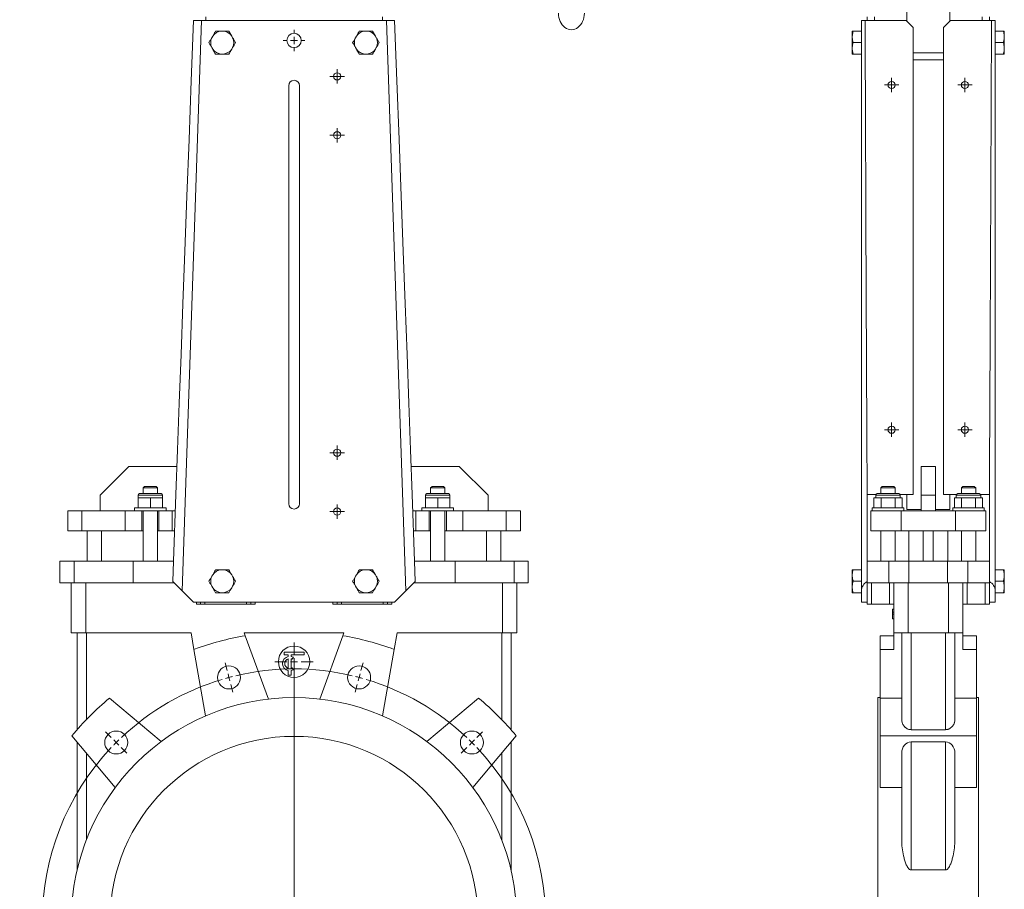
# Model space of a CAD drawing. Header units: millimetres. Extents: x -470 to 287, y -47 to 1613.
# Tile 2 of 3: x -470 to 215, y 555 to 1160. Entities that reach past the tile are written whole.
import ezdxf

# ---------------------------------------------------------------- set-up
doc = ezdxf.new("R2010")
doc.units = ezdxf.units.MM

# ---------------------------------------------------------------- blocks, each defined once
blk = doc.blocks.new('SW_CENTERMARKSYMBOL_0')
at = {"color": 0, "linetype": 'Continuous', "lineweight": 0}
for p, q in [((77.16, 50.12), (75.73, 55.44)), ((170.33, 50.12), (171.75, 55.44)), ((123.74, -118.74), (123.74, 53.76)), ((78.45, 45.29), (77.8, 47.71)), ((78.45, 45.29), (79.1, 42.88)), ((169.04, 45.29), (168.39, 42.88)), ((169.04, 45.29), (169.68, 47.71)), ((79.74, 40.46), (81.17, 35.15)), ((167.74, 40.46), (166.32, 35.15)), ((-3.54, 3.54), (-7.42, 7.42)), ((251.02, 3.54), (254.91, 7.42)), ((0, 0), (-1.77, 1.77)), ((0, 0), (1.77, -1.77)), ((247.49, 0), (245.72, -1.77)), ((247.49, 0), (249.26, 1.77)), ((3.54, -3.54), (7.42, -7.42)), ((243.95, -3.54), (240.06, -7.42)), ((123.74, -123.74), (123.74, -121.24)), ((118.74, -123.74), (-53.76, -123.74)), ((123.74, -123.74), (121.24, -123.74)), ((123.74, -123.74), (123.74, -126.24)), ((123.74, -123.74), (126.24, -123.74)), ((123.74, -128.74), (123.74, -301.24)), ((128.74, -123.74), (301.24, -123.74)), ((0, -247.49), (1.77, -245.72)), ((3.54, -243.95), (7.42, -240.06)), ((243.95, -243.95), (240.06, -240.06)), ((247.49, -247.49), (245.72, -245.72)), ((-3.54, -251.02), (-7.42, -254.91)), ((0, -247.49), (-1.77, -249.26)), ((247.49, -247.49), (249.26, -249.26)), ((251.02, -251.02), (254.91, -254.91)), ((79.74, -287.95), (81.17, -282.64)), ((167.74, -287.95), (166.32, -282.64)), ((78.45, -292.78), (77.8, -295.2)), ((78.45, -292.78), (79.1, -290.37)), ((169.04, -292.78), (168.39, -290.37)), ((169.04, -292.78), (169.68, -295.2)), ((77.16, -297.61), (75.73, -302.92)), ((170.33, -297.61), (171.75, -302.92))]:
    blk.add_line(p, q, dxfattribs=at)
for start, end in [(76.63702, 103.36298), (106.63702, 133.36298), (105, 105.81851), (104.18149, 105), (75, 75.81851), (74.18149, 75), (46.63702, 73.36298), (135, 135.81851), (134.18149, 135), (45, 45.81851), (44.18149, 45), (136.63702, 223.36298), (316.63702, 43.36298), (224.18149, 225), (315, 315.81851), (225, 225.81851), (226.63702, 253.36298), (286.63702, 313.36298), (314.18149, 315), (254.18149, 255), (255, 255.81851), (256.63702, 283.36298), (284.18149, 285), (285, 285.81851)]:
    blk.add_arc((123.74, -123.74), 175, start, end, dxfattribs=at)
blk = doc.blocks.new('SW_CENTERMARKSYMBOL_1')
at = {"color": 0, "linetype": 'Continuous', "lineweight": 0}
for p, q in [((0, 5), (0, 13.4)), ((-5, 0), (-13.4, 0)), ((0, 0), (-2.5, 0)), ((0, 0), (0, 2.5)), ((0, 0), (0, -2.5)), ((0, 0), (2.5, 0)), ((5, 0), (13.4, 0)), ((0, -5), (0, -13.4))]:
    blk.add_line(p, q, dxfattribs=at)
blk = doc.blocks.new('SW_CENTERMARKSYMBOL_2')
at = {"color": 0, "linetype": 'Continuous', "lineweight": 0}
for p, q in [((-2.5, 0), (-5, 0)), ((0, 0), (-2.5, 0)), ((0, 2.5), (0, 5)), ((0, 0), (0, 2.5)), ((0, 0), (0, -2.5)), ((0, 0), (2.5, 0)), ((2.5, 0), (5, 0)), ((0, -2.5), (0, -5))]:
    blk.add_line(p, q, dxfattribs=at)
blk = doc.blocks.new('SW_CENTERMARKSYMBOL_3')
at = {"color": 0, "linetype": 'Continuous', "lineweight": 0}
for p, q in [((-2.5, 0), (-5, 0)), ((0, 0), (-2.5, 0)), ((0, 2.5), (0, 5)), ((0, 0), (0, 2.5)), ((0, 0), (0, -2.5)), ((0, 0), (2.5, 0)), ((2.5, 0), (5, 0)), ((0, -2.5), (0, -5))]:
    blk.add_line(p, q, dxfattribs=at)
blk = doc.blocks.new('SW_CENTERMARKSYMBOL_4')
at = {"color": 0, "linetype": 'Continuous', "lineweight": 0}
for p, q in [((-2.5, 0), (-5, 0)), ((0, 0), (-2.5, 0)), ((0, 2.5), (0, 5)), ((0, 0), (0, 2.5)), ((0, 0), (0, -2.5)), ((0, 0), (2.5, 0)), ((2.5, 0), (5, 0)), ((0, -2.5), (0, -5))]:
    blk.add_line(p, q, dxfattribs=at)
blk = doc.blocks.new('SW_CENTERMARKSYMBOL_5')
at = {"color": 0, "linetype": 'Continuous', "lineweight": 0}
for p, q in [((0, 5), (0, 7.5)), ((-5, 0), (-7.5, 0)), ((0, 0), (-2.5, 0)), ((0, 0), (0, 2.5)), ((0, 0), (0, -2.5)), ((0, 0), (2.5, 0)), ((5, 0), (7.5, 0)), ((0, -5), (0, -7.5))]:
    blk.add_line(p, q, dxfattribs=at)
blk = doc.blocks.new('SW_CENTERMARKSYMBOL_6')
at = {"color": 0, "linetype": 'Continuous', "lineweight": 0}
for p, q in [((-2.5, 0), (-5, 0)), ((0, 0), (-2.5, 0)), ((0, 2.5), (0, 5)), ((0, 0), (0, 2.5)), ((0, 0), (0, -2.5)), ((0, 0), (2.5, 0)), ((2.5, 0), (5, 0)), ((0, -2.5), (0, -5))]:
    blk.add_line(p, q, dxfattribs=at)
blk = doc.blocks.new('SW_CENTERMARKSYMBOL_7')
at = {"color": 0, "linetype": 'Continuous', "lineweight": 0}
for p, q in [((-2.5, 0), (-5, 0)), ((0, 0), (-2.5, 0)), ((0, 2.5), (0, 5)), ((0, 0), (0, 2.5)), ((0, 0), (0, -2.5)), ((0, 0), (2.5, 0)), ((2.5, 0), (5, 0)), ((0, -2.5), (0, -5))]:
    blk.add_line(p, q, dxfattribs=at)
blk = doc.blocks.new('SW_CENTERMARKSYMBOL_8')
at = {"color": 0, "linetype": 'Continuous', "lineweight": 0}
for p, q in [((-2.5, 0), (-5, 0)), ((0, 0), (-2.5, 0)), ((0, 2.5), (0, 5)), ((0, 0), (0, 2.5)), ((0, 0), (0, -2.5)), ((0, 0), (2.5, 0)), ((2.5, 0), (5, 0)), ((0, -2.5), (0, -5))]:
    blk.add_line(p, q, dxfattribs=at)
blk = doc.blocks.new('SW_CENTERMARKSYMBOL_9')
at = {"color": 0, "linetype": 'Continuous', "lineweight": 0}
for p, q in [((-2.5, 0), (-5, 0)), ((0, 0), (-2.5, 0)), ((0, 2.5), (0, 5)), ((0, 0), (0, 2.5)), ((0, 0), (0, -2.5)), ((0, 0), (2.5, 0)), ((2.5, 0), (5, 0)), ((0, -2.5), (0, -5))]:
    blk.add_line(p, q, dxfattribs=at)
blk = doc.blocks.new('SW_CENTERMARKSYMBOL_10')
at = {"color": 0, "linetype": 'Continuous', "lineweight": 0}
for p, q in [((-2.5, 0), (-5, 0)), ((0, 0), (-2.5, 0)), ((0, 2.5), (0, 5)), ((0, 0), (0, 2.5)), ((0, 0), (0, -2.5)), ((0, 0), (2.5, 0)), ((2.5, 0), (5, 0)), ((0, -2.5), (0, -5))]:
    blk.add_line(p, q, dxfattribs=at)

msp = doc.modelspace()

# ---------------------------------------------------------------- linework, layer by layer
at = {"color": 7, "linetype": 'Continuous', "lineweight": 15}
for p, q in [((146.92, 1198.47), (146.92, 1159.47)), ((176.92, 1159.47), (176.92, 1198.47)), ((-343.79, 1159.97), (-357.27, 762.82)), ((-349.42, 1159.97), (-343.79, 1159.97)), ((-343.79, 1159.97), (-279.42, 1159.97)), ((-340.92, 1162.47), (-340.92, 1159.97)), ((-279.42, 1159.97), (-215.05, 1159.97)), ((-217.92, 1162.47), (-217.92, 1159.97)), ((-201.58, 762.82), (-215.05, 1159.97)), ((-215.05, 1159.97), (-209.42, 1159.97)), ((115.42, 1159.97), (117.96, 1159.97)), ((115.42, 762.82), (115.42, 1159.97)), ((146.42, 1159.97), (117.96, 1159.97)), ((119.42, 1159.97), (119.42, 1162.47)), ((124.42, 1159.97), (124.42, 1162.47)), ((151.42, 1154.97), (146.42, 1159.97)), ((177.42, 1159.97), (172.42, 1154.97)), ((177.42, 1159.97), (205.88, 1159.97)), ((199.42, 1162.47), (199.42, 1159.97)), ((204.42, 1162.47), (204.42, 1159.97)), ((205.88, 1159.97), (208.42, 1159.97)), ((208.42, 1159.97), (208.42, 762.82)), ((-328.78, 1152.47), (-330.06, 1152.47)), ((-322.81, 1149.02), (-324.8, 1152.47)), ((-228.78, 1152.47), (-230.06, 1152.47)), ((-222.81, 1149.02), (-224.8, 1152.47)), ((109.02, 1152.47), (109.72, 1152.47)), ((109.02, 1149.02), (109.02, 1152.47)), ((109.72, 1152.47), (115.42, 1152.47)), ((151.42, 829.97), (151.42, 1154.97)), ((172.42, 829.97), (172.42, 1154.97)), ((214.12, 1152.47), (208.42, 1152.47)), ((214.82, 1152.47), (214.82, 1149.02)), ((-336.03, 1149.02), (-336.67, 1147.92)), ((-322.17, 1147.92), (-322.81, 1149.02)), ((-236.03, 1149.02), (-236.67, 1147.92)), ((-222.17, 1147.92), (-222.81, 1149.02)), ((109.02, 1149.02), (109.02, 1147.92)), ((109.02, 1141.02), (109.02, 1147.92)), ((109.72, 1144.47), (115.42, 1144.47)), ((214.12, 1144.47), (208.42, 1144.47)), ((214.82, 1149.02), (214.82, 1147.92)), ((214.82, 1147.92), (214.82, 1141.02)), ((-336.67, 1141.02), (-336.03, 1139.91)), ((-322.81, 1139.91), (-322.17, 1141.02)), ((-236.67, 1141.02), (-236.03, 1139.91)), ((-222.81, 1139.91), (-222.17, 1141.02)), ((109.02, 1141.02), (109.02, 1139.91)), ((109.02, 1139.91), (109.72, 1136.47)), ((109.02, 1136.47), (109.02, 1139.91)), ((172.42, 1137.47), (151.42, 1137.47)), ((214.82, 1141.02), (214.82, 1139.91)), ((214.82, 1139.91), (214.82, 1136.47)), ((-330.06, 1136.47), (-328.78, 1136.47)), ((-230.06, 1136.47), (-228.78, 1136.47)), ((109.72, 1136.47), (115.42, 1136.47)), ((172.42, 1132.47), (151.42, 1132.47)), ((214.12, 1136.47), (208.42, 1136.47)), ((-283.17, 823.47), (-283.17, 1114.47)), ((-275.67, 1114.47), (-275.67, 823.47)), ((-394.42, 849.47), (-414.42, 829.47)), ((-394.42, 849.47), (-360.91, 849.47)), ((-197.94, 849.47), (-164.42, 849.47)), ((-144.42, 829.47), (-164.42, 849.47)), ((156.92, 849.47), (166.92, 849.47)), ((156.92, 829.47), (156.92, 849.47)), ((166.92, 849.47), (166.92, 829.47)), ((-414.42, 818.47), (-414.42, 829.47)), ((-387.92, 829.47), (-387.92, 827.47)), ((-386.92, 830.47), (-379.42, 830.47)), ((-383.42, 835.47), (-384.42, 834.47)), ((-384.42, 834.47), (-384.42, 830.47)), ((-379.42, 834.47), (-384.42, 834.47)), ((-383.42, 835.47), (-379.42, 835.47)), ((-379.42, 835.47), (-375.42, 835.47)), ((-374.42, 834.47), (-379.42, 834.47)), ((-379.42, 830.47), (-371.92, 830.47)), ((-374.42, 834.47), (-375.42, 835.47)), ((-374.42, 830.47), (-374.42, 834.47)), ((-370.92, 827.47), (-370.92, 829.47)), ((-361.63, 829.97), (-363.21, 783.47)), ((-197.22, 829.97), (-195.64, 783.47)), ((-187.92, 829.47), (-187.92, 827.47)), ((-186.92, 830.47), (-179.42, 830.47)), ((-183.42, 835.47), (-184.42, 834.47)), ((-184.42, 834.47), (-184.42, 830.47)), ((-179.42, 834.47), (-184.42, 834.47)), ((-183.42, 835.47), (-179.42, 835.47)), ((-179.42, 835.47), (-175.42, 835.47)), ((-174.42, 834.47), (-179.42, 834.47)), ((-179.42, 830.47), (-171.92, 830.47)), ((-174.42, 834.47), (-175.42, 835.47)), ((-174.42, 830.47), (-174.42, 834.47)), ((-170.92, 827.47), (-170.92, 829.47)), ((-144.42, 818.47), (-144.42, 829.47)), ((119.42, 829.97), (119.42, 783.47)), ((125.58, 829.97), (119.42, 829.97)), ((125.42, 829.47), (125.42, 827.47)), ((126.42, 830.47), (141.42, 830.47)), ((129.92, 835.47), (128.92, 834.47)), ((128.92, 834.47), (128.92, 830.47)), ((138.92, 834.47), (128.92, 834.47)), ((129.92, 835.47), (137.92, 835.47)), ((138.92, 834.47), (137.92, 835.47)), ((138.92, 830.47), (138.92, 834.47)), ((151.42, 829.97), (142.27, 829.97)), ((142.42, 827.47), (142.42, 829.47)), ((146.92, 829.97), (146.92, 819.47)), ((166.92, 829.47), (156.92, 829.47)), ((156.92, 818.47), (156.92, 829.47)), ((166.92, 818.47), (166.92, 829.47)), ((172.42, 829.97), (181.58, 829.97)), ((176.92, 819.47), (176.92, 829.97)), ((181.42, 829.47), (181.42, 827.47)), ((182.42, 830.47), (197.42, 830.47)), ((185.92, 835.47), (184.92, 834.47)), ((184.92, 834.47), (184.92, 830.47)), ((194.92, 834.47), (184.92, 834.47)), ((185.92, 835.47), (193.92, 835.47)), ((194.92, 834.47), (193.92, 835.47)), ((194.92, 830.47), (194.92, 834.47)), ((198.27, 829.97), (204.42, 829.97)), ((198.42, 827.47), (198.42, 829.47)), ((204.42, 829.97), (204.42, 783.47)), ((-387.92, 827.47), (-387.92, 820.47)), ((-387.92, 827.47), (-383.67, 827.47)), ((-383.67, 827.47), (-379.42, 827.47)), ((-379.42, 827.47), (-379.42, 820.47)), ((-379.42, 827.47), (-375.17, 827.47)), ((-375.17, 827.47), (-370.92, 827.47)), ((-370.92, 827.47), (-370.92, 820.47)), ((-187.92, 827.47), (-187.92, 820.47)), ((-183.67, 827.47), (-187.92, 827.47)), ((-179.42, 827.47), (-183.67, 827.47)), ((-179.42, 827.47), (-179.42, 820.47)), ((-175.17, 827.47), (-179.42, 827.47)), ((-170.92, 827.47), (-175.17, 827.47)), ((-170.92, 827.47), (-170.92, 820.47)), ((124.11, 827.47), (124.11, 820.47)), ((126.56, 827.47), (124.11, 827.47)), ((129.02, 827.47), (126.56, 827.47)), ((129.02, 827.47), (129.02, 820.47)), ((133.92, 827.47), (129.02, 827.47)), ((138.83, 827.47), (133.92, 827.47)), ((138.83, 827.47), (138.83, 820.47)), ((141.28, 827.47), (138.83, 827.47)), ((143.74, 827.47), (141.28, 827.47)), ((143.74, 827.47), (143.74, 820.47)), ((180.11, 827.47), (180.11, 820.47)), ((180.11, 827.47), (182.56, 827.47)), ((182.56, 827.47), (185.02, 827.47)), ((185.02, 827.47), (185.02, 820.47)), ((185.02, 827.47), (189.92, 827.47)), ((189.92, 827.47), (194.83, 827.47)), ((194.83, 827.47), (194.83, 820.47)), ((194.83, 827.47), (197.28, 827.47)), ((197.28, 827.47), (199.74, 827.47)), ((199.74, 827.47), (199.74, 820.47)), ((-436.92, 818.47), (-436.92, 804.47)), ((-436.92, 818.47), (-427.12, 818.47)), ((-427.12, 818.47), (-427.12, 804.47)), ((-427.12, 818.47), (-396.9, 818.47)), ((-396.9, 818.47), (-396.9, 804.47)), ((-396.9, 818.47), (-385.42, 818.47)), ((-390.42, 820.47), (-390.42, 818.47)), ((-390.42, 820.47), (-368.42, 820.47)), ((-385.42, 818.47), (-385.42, 804.47)), ((-385.42, 818.47), (-373.42, 818.47)), ((-384.42, 818.47), (-384.42, 783.47)), ((-374.42, 783.47), (-374.42, 818.47)), ((-373.42, 818.47), (-373.42, 804.47)), ((-373.42, 818.47), (-364.24, 818.47)), ((-368.42, 818.47), (-368.42, 820.47)), ((-364.24, 818.47), (-364.24, 804.47)), ((-364.24, 818.47), (-362.02, 818.47)), ((-196.83, 818.47), (-194.61, 818.47)), ((-194.61, 818.47), (-194.61, 804.47)), ((-194.61, 818.47), (-185.42, 818.47)), ((-190.42, 820.47), (-190.42, 818.47)), ((-168.42, 820.47), (-190.42, 820.47)), ((-185.42, 818.47), (-185.42, 804.47)), ((-173.42, 818.47), (-185.42, 818.47)), ((-184.42, 818.47), (-184.42, 783.47)), ((-174.42, 783.47), (-174.42, 818.47)), ((-173.42, 818.47), (-173.42, 804.47)), ((-173.42, 818.47), (-161.95, 818.47)), ((-168.42, 818.47), (-168.42, 820.47)), ((-161.95, 818.47), (-161.95, 804.47)), ((-161.95, 818.47), (-131.73, 818.47)), ((-131.73, 818.47), (-131.73, 804.47)), ((-131.73, 818.47), (-121.92, 818.47)), ((-121.92, 804.47), (-121.92, 818.47)), ((121.92, 818.47), (121.92, 804.47)), ((121.92, 818.47), (143.08, 818.47)), ((122.92, 820.47), (122.92, 818.47)), ((144.92, 820.47), (122.92, 820.47)), ((143.08, 818.47), (143.08, 804.47)), ((143.08, 818.47), (180.76, 818.47)), ((144.92, 818.47), (144.92, 820.47)), ((146.92, 819.47), (156.92, 819.47)), ((166.92, 819.47), (176.92, 819.47)), ((178.92, 820.47), (178.92, 818.47)), ((178.92, 820.47), (200.92, 820.47)), ((180.76, 818.47), (180.76, 804.47)), ((180.76, 818.47), (201.92, 818.47)), ((200.92, 818.47), (200.92, 820.47)), ((201.92, 818.47), (201.92, 804.47)), ((-436.92, 804.47), (-427.12, 804.47)), ((-427.12, 804.47), (-396.9, 804.47)), ((-423.42, 804.47), (-423.42, 783.47)), ((-413.42, 804.47), (-413.42, 783.47)), ((-396.9, 804.47), (-385.42, 804.47)), ((-385.42, 804.47), (-384.42, 804.47)), ((-374.42, 804.47), (-373.42, 804.47)), ((-373.42, 804.47), (-364.24, 804.47)), ((-364.24, 804.47), (-362.49, 804.47)), ((-196.35, 804.47), (-194.61, 804.47)), ((-194.61, 804.47), (-185.42, 804.47)), ((-185.42, 804.47), (-184.42, 804.47)), ((-174.42, 804.47), (-173.42, 804.47)), ((-173.42, 804.47), (-161.95, 804.47)), ((-161.95, 804.47), (-131.73, 804.47)), ((-145.42, 804.47), (-145.42, 783.47)), ((-135.42, 804.47), (-135.42, 783.47)), ((-131.73, 804.47), (-121.92, 804.47)), ((121.92, 804.47), (143.08, 804.47)), ((128.92, 804.47), (128.92, 783.47)), ((138.92, 783.47), (138.92, 804.47)), ((143.08, 804.47), (180.76, 804.47)), ((148.42, 804.47), (148.42, 783.47)), ((158.42, 804.47), (158.42, 783.47)), ((165.42, 804.47), (165.42, 783.47)), ((175.42, 804.47), (175.42, 783.47)), ((180.76, 804.47), (201.92, 804.47)), ((184.92, 804.47), (184.92, 783.47)), ((194.92, 783.47), (194.92, 804.47)), ((-442.42, 768.47), (-442.42, 783.47)), ((-442.42, 783.47), (-432.55, 783.47)), ((-432.55, 768.47), (-432.55, 783.47)), ((-432.55, 783.47), (-391.42, 783.47)), ((-391.42, 768.47), (-391.42, 783.47)), ((-391.42, 783.47), (-363.21, 783.47)), ((-363.21, 783.47), (-363.69, 769.23)), ((-195.64, 783.47), (-195.16, 769.23)), ((-195.64, 783.47), (-167.42, 783.47)), ((-167.42, 768.47), (-167.42, 783.47)), ((-167.42, 783.47), (-126.29, 783.47)), ((-126.29, 768.47), (-126.29, 783.47)), ((-126.29, 783.47), (-116.42, 783.47)), ((-116.42, 768.47), (-116.42, 783.47)), ((119.42, 768.47), (119.42, 783.47)), ((119.42, 783.47), (134.39, 783.47)), ((134.39, 768.47), (134.39, 783.47)), ((134.39, 783.47), (148.49, 783.47)), ((148.49, 768.47), (148.49, 783.47)), ((148.49, 783.47), (175.36, 783.47)), ((175.36, 768.47), (175.36, 783.47)), ((175.36, 783.47), (189.45, 783.47)), ((189.45, 768.47), (189.45, 783.47)), ((189.45, 783.47), (204.42, 783.47)), ((204.42, 768.47), (204.42, 783.47)), ((-328.78, 777.47), (-330.06, 777.47)), ((-228.78, 777.47), (-230.06, 777.47)), ((109.02, 774.02), (109.02, 777.47)), ((109.72, 777.47), (115.42, 777.47)), ((214.12, 777.47), (208.42, 777.47)), ((214.82, 777.47), (214.82, 774.02)), ((-442.42, 768.47), (-432.55, 768.47)), ((-434.42, 733.47), (-434.42, 768.47)), ((-432.55, 768.47), (-391.42, 768.47)), ((-424.42, 733.47), (-424.42, 768.47)), ((-391.42, 768.47), (-362.92, 768.47)), ((-336.03, 774.02), (-336.67, 772.92)), ((-322.17, 772.92), (-322.81, 774.02)), ((-236.03, 774.02), (-236.67, 772.92)), ((-222.17, 772.92), (-222.81, 774.02)), ((-195.92, 768.47), (-167.42, 768.47)), ((-167.42, 768.47), (-126.29, 768.47)), ((-134.42, 733.47), (-134.42, 768.47)), ((-126.29, 768.47), (-116.42, 768.47)), ((-124.42, 733.47), (-124.42, 768.47)), ((109.02, 774.02), (109.02, 772.92)), ((109.02, 766.02), (109.02, 772.92)), ((109.72, 769.47), (115.42, 769.47)), ((119.42, 768.47), (134.39, 768.47)), ((119.42, 754.97), (119.42, 768.47)), ((122.42, 753.47), (122.42, 768.47)), ((134.39, 768.47), (148.49, 768.47)), ((134.92, 753.47), (134.92, 768.47)), ((137.92, 733.47), (137.92, 768.47)), ((147.92, 733.47), (147.92, 768.47)), ((148.49, 768.47), (175.36, 768.47)), ((175.36, 768.47), (189.45, 768.47)), ((175.92, 733.47), (175.92, 768.47)), ((185.92, 733.47), (185.92, 768.47)), ((188.92, 753.47), (188.92, 768.47)), ((189.45, 768.47), (204.42, 768.47)), ((201.42, 753.47), (201.42, 768.47)), ((204.42, 754.97), (204.42, 768.47)), ((214.12, 769.47), (208.42, 769.47)), ((214.82, 774.02), (214.82, 772.92)), ((214.82, 772.92), (214.82, 766.02)), ((-349.42, 754.97), (-357.27, 762.82)), ((-336.67, 766.02), (-336.03, 764.91)), ((-330.06, 761.47), (-328.78, 761.47)), ((-322.81, 764.91), (-322.17, 766.02)), ((-236.67, 766.02), (-236.03, 764.91)), ((-230.06, 761.47), (-228.78, 761.47)), ((-222.81, 764.91), (-222.17, 766.02)), ((-201.58, 762.82), (-209.42, 754.97)), ((109.02, 766.02), (109.02, 764.91)), ((109.02, 761.47), (109.02, 764.91)), ((109.72, 761.47), (115.42, 761.47)), ((115.42, 754.97), (115.42, 762.82)), ((208.42, 754.97), (208.42, 762.82)), ((214.12, 761.47), (208.42, 761.47)), ((214.82, 766.02), (214.82, 764.91)), ((214.82, 764.91), (214.82, 761.47)), ((-349.42, 754.97), (-209.42, 754.97)), ((-344.42, 753.47), (-344.42, 754.97)), ((-341.42, 753.47), (-341.42, 754.97)), ((-312.42, 753.47), (-312.42, 754.97)), ((-309.42, 753.47), (-309.42, 754.97)), ((-249.42, 753.47), (-249.42, 754.97)), ((-246.42, 753.47), (-246.42, 754.97)), ((-217.42, 753.47), (-217.42, 754.97)), ((-214.42, 753.47), (-214.42, 754.97)), ((119.42, 754.97), (115.42, 754.97)), ((119.42, 753.47), (119.42, 754.97)), ((204.42, 754.97), (208.42, 754.97)), ((204.42, 753.47), (204.42, 754.97)), ((-344.42, 753.47), (-347.42, 753.47)), ((-341.42, 753.47), (-344.42, 753.47)), ((-312.42, 753.47), (-341.42, 753.47)), ((-309.42, 753.47), (-312.42, 753.47)), ((-306.42, 753.47), (-309.42, 753.47)), ((-249.42, 753.47), (-252.42, 753.47)), ((-246.42, 753.47), (-249.42, 753.47)), ((-217.42, 753.47), (-246.42, 753.47)), ((-214.42, 753.47), (-217.42, 753.47)), ((-211.42, 753.47), (-214.42, 753.47)), ((122.42, 753.47), (119.42, 753.47)), ((134.92, 753.47), (122.42, 753.47)), ((137.92, 753.47), (134.92, 753.47)), ((136.92, 749.98), (136.92, 748.03)), ((136.92, 749.98), (137.92, 749.98)), ((136.92, 748.03), (137.92, 748.03)), ((188.92, 753.47), (185.92, 753.47)), ((201.42, 753.47), (188.92, 753.47)), ((204.42, 753.47), (201.42, 753.47)), ((136.92, 746.64), (137.92, 746.64)), ((136.92, 743.31), (137.92, 743.31)), ((-424.42, 733.47), (-434.42, 733.47)), ((-430.42, 666.13), (-430.42, 733.47)), ((-351.12, 733.47), (-424.42, 733.47)), ((-423.92, 673.19), (-423.92, 733.47)), ((-351.12, 733.47), (-349.09, 722.01)), ((-244.81, 733.47), (-314.04, 733.47)), ((-313.36, 731.58), (-314.04, 733.47)), ((-244.81, 733.47), (-245.49, 731.58)), ((-209.75, 722.01), (-207.73, 733.47)), ((-134.42, 733.47), (-207.73, 733.47)), ((-134.92, 673.19), (-134.92, 733.47)), ((-124.42, 733.47), (-134.42, 733.47)), ((-128.42, 666.13), (-128.42, 733.47)), ((147.92, 733.47), (137.92, 733.47)), ((137.92, 733.47), (137.92, 722.01)), ((143.42, 673.19), (143.42, 733.47)), ((175.92, 733.47), (147.92, 733.47)), ((149.92, 666.13), (149.92, 733.47)), ((173.92, 666.13), (173.92, 733.47)), ((185.92, 733.47), (175.92, 733.47)), ((180.42, 673.19), (180.42, 733.47)), ((185.92, 733.47), (185.92, 722.01)), ((-297.29, 687.44), (-313.36, 731.58)), ((-245.49, 731.58), (-261.56, 687.44)), ((137.92, 731.58), (128.42, 731.58)), ((128.42, 731.58), (128.42, 722.01)), ((195.42, 731.58), (185.92, 731.58)), ((195.42, 731.58), (195.42, 722.01)), ((-349.09, 722.01), (-340.94, 675.74)), ((-286.42, 720.18), (-272.42, 720.18)), ((-286.42, 718.18), (-286.42, 720.18)), ((-272.42, 720.18), (-272.42, 718.18)), ((-217.91, 675.74), (-209.75, 722.01)), ((128.42, 722.01), (128.42, 688.08)), ((137.92, 722.01), (128.42, 722.01)), ((195.42, 722.01), (185.92, 722.01)), ((195.42, 722.01), (195.42, 688.08)), ((-283.42, 718.18), (-286.42, 718.18)), ((-283.42, 717.08), (-283.42, 718.18)), ((-283.42, 708.82), (-283.42, 715.53)), ((-281.42, 717.08), (-281.42, 718.18)), ((-272.42, 718.18), (-281.42, 718.18)), ((-281.42, 708.82), (-281.42, 715.53)), ((-279.92, 716.51), (-280.67, 715.21)), ((-283.42, 704.18), (-283.42, 707.28)), ((-281.42, 704.18), (-281.42, 707.28)), ((-279.92, 707.85), (-280.67, 709.15)), ((-283.42, 704.18), (-281.42, 704.18)), ((-371.88, 657.88), (-407.87, 688.08)), ((-150.98, 688.08), (-186.97, 657.88)), ((128.42, 688.47), (126.92, 688.47)), ((126.92, 688.47), (126.92, 378.47)), ((128.42, 688.08), (128.42, 661.91)), ((143.42, 688.08), (128.42, 688.08)), ((195.42, 688.08), (180.42, 688.08)), ((196.92, 688.47), (195.42, 688.47)), ((195.42, 688.08), (195.42, 661.91)), ((196.92, 688.47), (196.92, 378.47)), ((173.92, 666.13), (149.92, 666.13)), ((-434.03, 661.91), (-403.83, 625.92)), ((-155.02, 625.92), (-124.82, 661.91)), ((128.42, 661.91), (128.42, 625.92)), ((195.42, 661.91), (128.42, 661.91)), ((195.42, 661.91), (195.42, 625.92)), ((-430.42, 568.45), (-430.42, 657.61)), ((-128.42, 568.45), (-128.42, 657.61)), ((149.92, 657.61), (173.92, 657.61)), ((149.92, 568.45), (149.92, 657.61)), ((173.92, 568.45), (173.92, 657.61)), ((-423.92, 589.55), (-423.92, 649.87)), ((-134.92, 589.55), (-134.92, 649.87)), ((143.42, 589.55), (143.42, 649.87)), ((180.42, 589.55), (180.42, 649.87)), ((143.42, 625.92), (128.42, 625.92)), ((195.42, 625.92), (180.42, 625.92)), ((149.92, 568.45), (173.92, 568.45))]:
    msp.add_line(p, q, dxfattribs=at)
at = {"color": 8, "linetype": 'Continuous', "lineweight": 15}
for p, q in [((-379.42, 829.47), (-387.92, 829.47)), ((-370.92, 829.47), (-379.42, 829.47)), ((-179.42, 829.47), (-187.92, 829.47)), ((-170.92, 829.47), (-179.42, 829.47)), ((142.42, 829.47), (125.42, 829.47)), ((198.42, 829.47), (181.42, 829.47)), ((-347.42, 753.47), (-347.42, 754.97)), ((-306.42, 753.47), (-306.42, 754.97)), ((-252.42, 753.47), (-252.42, 754.97)), ((-211.42, 753.47), (-211.42, 754.97))]:
    msp.add_line(p, q, dxfattribs=at)
at = {"color": 7, "linetype": 'Continuous', "lineweight": 15, "flags": 128}
for points in [[(-361.63, 829.97), (-360.48, 860.92), (-359.28, 893.36), (-358.03, 927.25), (-356.72, 962.59), (-355.36, 999.34), (-353.95, 1037.48), (-352.49, 1076.99), (-350.98, 1117.82), (-349.42, 1159.97)], [(-209.42, 1159.97), (-207.86, 1117.82), (-206.35, 1076.99), (-204.89, 1037.48), (-203.48, 999.34), (-202.12, 962.59), (-200.82, 927.25), (-199.56, 893.36), (-198.36, 860.92), (-197.22, 829.97)], [(-357.27, 762.82), (-358.58, 764.12), (-359.84, 765.38), (-361.02, 766.56), (-362.08, 767.62), (-362.98, 768.52), (-363.69, 769.23)], [(-195.16, 769.23), (-195.87, 768.52), (-196.77, 767.62), (-197.83, 766.56), (-199.01, 765.38), (-200.27, 764.12), (-201.58, 762.82)]]:
    msp.add_lwpolyline(points, dxfattribs=at)
at = {"color": 7, "linetype": 'Continuous', "lineweight": 15}
for centre, radius in [((-279.42, 1145.97), 5), ((-249.42, 1120.97), 2.5), ((136.42, 1114.97), 2.5), ((187.42, 1114.97), 2.5), ((-249.42, 1079.97), 2.5), ((136.42, 874.97), 2.5), ((187.42, 874.97), 2.5), ((-249.42, 858.97), 2.5), ((-249.42, 817.97), 2.5), ((-279.42, 713.47), 10.9), ((-324.72, 702.51), 8), ((-234.13, 702.51), 8), ((-279.42, 533.47), 155), ((-403.17, 657.21), 8), ((-155.68, 657.21), 8), ((-279.42, 533.47), 128)]:
    msp.add_circle(centre, radius, dxfattribs=at)
for centre, radius, start, end in [((-329.42, 1144.47), 8.03, 94.56713, 145.43287), ((-329.42, 1144.47), 8.03, 34.56713, 85.43287), ((-229.42, 1144.47), 8.03, 94.56713, 145.43287), ((-229.42, 1144.47), 8.03, 34.56713, 85.43287), ((-329.42, 1144.47), 8.03, 154.56713, 205.43287), ((-329.42, 1144.47), 8.03, 334.56713, 25.43287), ((-229.42, 1144.47), 8.03, 154.56713, 205.43287), ((-229.42, 1144.47), 8.03, 334.56713, 25.43287), ((-329.42, 1144.47), 8.03, 214.56713, 265.43287), ((-329.42, 1144.47), 8.03, 274.56713, 325.43287), ((-229.42, 1144.47), 8.03, 214.56713, 265.43287), ((-229.42, 1144.47), 8.03, 274.56713, 325.43287), ((-279.42, 1114.47), 3.75, 0, 180), ((-386.92, 829.47), 1, 90, 180), ((-371.92, 829.47), 1, 0, 90), ((-186.92, 829.47), 1, 90, 180), ((-171.92, 829.47), 1, 0, 90), ((126.42, 829.47), 1, 90, 180), ((141.42, 829.47), 1, 0, 90), ((182.42, 829.47), 1, 90, 180), ((197.42, 829.47), 1, 0, 90), ((-279.42, 823.47), 3.75, 180, 0), ((-329.42, 769.47), 8.03, 94.56713, 145.43287), ((-329.42, 769.47), 8.03, 34.56713, 85.43287), ((-229.42, 769.47), 8.03, 94.56713, 145.43287), ((-229.42, 769.47), 8.03, 34.56713, 85.43287), ((-329.42, 769.47), 8.03, 154.56713, 205.43287), ((-329.42, 769.47), 8.03, 334.56713, 25.43287), ((-229.42, 769.47), 8.03, 154.56713, 205.43287), ((-229.42, 769.47), 8.03, 334.56713, 25.43287), ((-329.42, 769.47), 8.03, 214.56713, 265.43287), ((-329.42, 769.47), 8.03, 274.56713, 325.43287), ((-229.42, 769.47), 8.03, 214.56713, 265.43287), ((-229.42, 769.47), 8.03, 274.56713, 325.43287), ((-279.42, 533.47), 201, 99.71903, 110.28097), ((-279.42, 533.47), 201, 69.71903, 80.28097), ((-282.42, 712.18), 5, 101.53696, 258.46304), ((-282.42, 712.18), 3.5, 106.60155, 253.39845), ((-282.42, 712.18), 5, 60, 78.46304), ((-282.42, 712.18), 3.5, 60, 73.39845), ((-282.42, 712.18), 3.5, 286.60155, 300), ((-282.42, 712.18), 5, 281.53696, 300), ((-279.42, 533.47), 201, 129.71903, 140.28097), ((-279.42, 533.47), 201, 39.71903, 50.28097)]:
    msp.add_arc(centre, radius, start, end, dxfattribs=at)
for centre, major_axis, ratio, start_param, end_param in [((-86.42, 1164.97), (0, 11.5), 0.782609, 1.570796, 4.712389), ((122.92, 3004.98), (0, 2459.21), 0.00305, 2.419227, 2.656075), ((200.92, 3004.98), (0, 2459.21), 0.00305, 3.627111, 3.863958), ((122.92, 762.82), (7.5, 0), 0.967737, 2.056314, 3.141593), ((200.92, 762.82), (7.5, 0), 0.967737, 0, 1.085278), ((149.92, 649.87), (0, 7.75), 0.8391, 0, 1.570796), ((173.92, 649.87), (0, 7.75), 0.8391, 4.712389, 6.283185)]:
    msp.add_ellipse(centre, major_axis=major_axis, ratio=ratio, start_param=start_param, end_param=end_param, dxfattribs=at)
for points, knots in [([(-334.04, 1152.47), (-334.38, 1151.9), (-335.03, 1150.76), (-335.7, 1149.6), (-336.03, 1149.02)], [0, 0, 0, 0, 0.508428, 1, 1, 1, 1]), ([(-330.06, 1152.47), (-330.45, 1152.47), (-331.8, 1152.47), (-333.11, 1152.47), (-334.04, 1152.47)], [0, 0, 0, 0, 0.285394, 1, 1, 1, 1]), ([(-324.8, 1152.47), (-325.06, 1152.47), (-326.36, 1152.47), (-327.7, 1152.47), (-328.78, 1152.47)], [0, 0, 0, 0, 0.196722, 1, 1, 1, 1]), ([(-234.04, 1152.47), (-234.38, 1151.9), (-235.03, 1150.76), (-235.7, 1149.6), (-236.03, 1149.02)], [0, 0, 0, 0, 0.508428, 1, 1, 1, 1]), ([(-230.06, 1152.47), (-230.45, 1152.47), (-231.8, 1152.47), (-233.11, 1152.47), (-234.04, 1152.47)], [0, 0, 0, 0, 0.285394, 1, 1, 1, 1]), ([(-224.8, 1152.47), (-225.06, 1152.47), (-226.36, 1152.47), (-227.7, 1152.47), (-228.78, 1152.47)], [0, 0, 0, 0, 0.196723, 1, 1, 1, 1]), ([(109.72, 1152.47), (109.46, 1151.56), (109.12, 1150.43), (109.04, 1149.26), (109.02, 1149.02)], [0, 0, 0, 0, 0.7980402, 1, 1, 1, 1]), ([(214.12, 1152.47), (214.3, 1151.9), (214.65, 1150.76), (214.77, 1149.6), (214.82, 1149.02)], [0, 0, 0, 0, 0.508428, 1, 1, 1, 1]), ([(214.82, 1152.47), (214.8, 1152.47), (214.7, 1152.47), (214.36, 1152.47), (214.12, 1152.47)], [0, 0, 0, 0, 0.285394, 1, 1, 1, 1]), ([(-338.66, 1144.47), (-338.34, 1145.03), (-338.01, 1145.6), (-337.34, 1146.76), (-337.01, 1147.34), (-336.67, 1147.92)], [0, 0, 0, 0, 0.5, 0.5, 1, 1, 1, 1]), ([(-338.66, 1144.47), (-338.34, 1143.91), (-338.01, 1143.34), (-337.35, 1142.2), (-337.01, 1141.61), (-336.67, 1141.02)], [0, 0, 0, 0, 0.5, 0.5, 1, 1, 1, 1]), ([(-320.18, 1144.47), (-320.51, 1145.03), (-320.83, 1145.59), (-321.49, 1146.74), (-321.83, 1147.33), (-322.17, 1147.92)], [0, 0, 0, 0, 0.5, 0.5, 1, 1, 1, 1]), ([(-238.66, 1144.47), (-238.34, 1145.03), (-238.01, 1145.6), (-237.34, 1146.76), (-237.01, 1147.34), (-236.67, 1147.92)], [0, 0, 0, 0, 0.5, 0.5, 1, 1, 1, 1]), ([(-238.66, 1144.47), (-238.34, 1143.91), (-238.01, 1143.34), (-237.35, 1142.2), (-237.01, 1141.61), (-236.67, 1141.02)], [0, 0, 0, 0, 0.5, 0.5, 1, 1, 1, 1]), ([(-220.18, 1144.47), (-220.51, 1145.03), (-220.83, 1145.59), (-221.49, 1146.74), (-221.83, 1147.33), (-222.17, 1147.92)], [0, 0, 0, 0, 0.5, 0.5, 1, 1, 1, 1]), ([(109.72, 1144.47), (109.63, 1144.75), (109.54, 1145.03), (109.38, 1145.6), (109.31, 1145.89), (109.13, 1146.76), (109.05, 1147.33), (109.02, 1147.92)], [0, 0, 0, 0, 0.25, 0.25, 0.5, 0.5, 1, 1, 1, 1]), ([(214.12, 1144.47), (214.31, 1145.03), (214.47, 1145.6), (214.71, 1146.76), (214.79, 1147.34), (214.82, 1147.92)], [0, 0, 0, 0, 0.5, 0.5, 1, 1, 1, 1]), ([(214.12, 1144.47), (214.31, 1143.91), (214.47, 1143.34), (214.71, 1142.2), (214.79, 1141.61), (214.82, 1141.02)], [0, 0, 0, 0, 0.5, 0.5, 1, 1, 1, 1]), ([(-336.03, 1139.91), (-335.91, 1139.71), (-335.24, 1138.54), (-334.58, 1137.4), (-334.04, 1136.47)], [0, 0, 0, 0, 0.177835, 1, 1, 1, 1]), ([(-324.8, 1136.47), (-324.31, 1137.32), (-323.65, 1138.46), (-322.98, 1139.63), (-322.81, 1139.91)], [0, 0, 0, 0, 0.755215, 1, 1, 1, 1]), ([(-236.03, 1139.91), (-235.91, 1139.71), (-235.24, 1138.54), (-234.58, 1137.4), (-234.04, 1136.47)], [0, 0, 0, 0, 0.177835, 1, 1, 1, 1]), ([(-224.8, 1136.47), (-224.31, 1137.32), (-223.65, 1138.46), (-222.98, 1139.63), (-222.81, 1139.91)], [0, 0, 0, 0, 0.755214, 1, 1, 1, 1]), ([(214.82, 1139.91), (214.81, 1139.71), (214.73, 1138.54), (214.4, 1137.4), (214.12, 1136.47)], [0, 0, 0, 0, 0.177835, 1, 1, 1, 1]), ([(-334.04, 1136.47), (-333.05, 1136.47), (-331.74, 1136.47), (-330.39, 1136.47), (-330.06, 1136.47)], [0, 0, 0, 0, 0.754697, 1, 1, 1, 1]), ([(-328.78, 1136.47), (-327.64, 1136.47), (-326.29, 1136.47), (-324.99, 1136.47), (-324.8, 1136.47)], [0, 0, 0, 0, 0.853798, 1, 1, 1, 1]), ([(-234.04, 1136.47), (-233.05, 1136.47), (-231.74, 1136.47), (-230.39, 1136.47), (-230.06, 1136.47)], [0, 0, 0, 0, 0.754697, 1, 1, 1, 1]), ([(-228.78, 1136.47), (-227.64, 1136.47), (-226.29, 1136.47), (-224.99, 1136.47), (-224.8, 1136.47)], [0, 0, 0, 0, 0.853797, 1, 1, 1, 1]), ([(109.72, 1136.47), (109.62, 1136.47), (109.26, 1136.47), (109.12, 1136.47), (109.02, 1136.47)], [0, 0, 0, 0, 0.28993, 1, 1, 1, 1]), ([(214.12, 1136.47), (214.38, 1136.47), (214.71, 1136.47), (214.8, 1136.47), (214.82, 1136.47)], [0, 0, 0, 0, 0.754697, 1, 1, 1, 1]), ([(-336.03, 774.02), (-335.7, 774.6), (-335.36, 775.18), (-334.69, 776.34), (-334.37, 776.91), (-334.04, 777.47)], [0, 0, 0, 0, 0.5, 0.5, 1, 1, 1, 1]), ([(-334.04, 777.47), (-333.4, 777.47), (-332.74, 777.47), (-331.41, 777.47), (-330.73, 777.47), (-330.06, 777.47)], [0, 0, 0, 0, 0.5, 0.5, 1, 1, 1, 1]), ([(-328.78, 777.47), (-328.11, 777.47), (-327.45, 777.47), (-326.12, 777.47), (-325.45, 777.47), (-324.8, 777.47)], [0, 0, 0, 0, 0.5, 0.5, 1, 1, 1, 1]), ([(-236.03, 774.02), (-235.7, 774.6), (-235.36, 775.18), (-234.69, 776.34), (-234.37, 776.91), (-234.04, 777.47)], [0, 0, 0, 0, 0.5, 0.5, 1, 1, 1, 1]), ([(-234.04, 777.47), (-233.4, 777.47), (-232.74, 777.47), (-231.41, 777.47), (-230.73, 777.47), (-230.06, 777.47)], [0, 0, 0, 0, 0.5, 0.5, 1, 1, 1, 1]), ([(-228.78, 777.47), (-228.11, 777.47), (-227.45, 777.47), (-226.12, 777.47), (-225.45, 777.47), (-224.8, 777.47)], [0, 0, 0, 0, 0.5, 0.5, 1, 1, 1, 1]), ([(109.02, 774.02), (109.04, 774.32), (109.07, 774.61), (109.15, 775.2), (109.2, 775.48), (109.38, 776.35), (109.54, 776.91), (109.72, 777.47)], [0, 0, 0, 0, 0.25, 0.25, 0.5, 0.5, 1, 1, 1, 1]), ([(214.82, 774.02), (214.79, 774.6), (214.71, 775.18), (214.47, 776.34), (214.31, 776.91), (214.12, 777.47)], [0, 0, 0, 0, 0.5, 0.5, 1, 1, 1, 1]), ([(214.12, 777.47), (214.31, 777.47), (214.47, 777.47), (214.71, 777.47), (214.79, 777.47), (214.82, 777.47)], [0, 0, 0, 0, 0.5, 0.5, 1, 1, 1, 1]), ([(-338.66, 769.47), (-338.34, 770.03), (-338.01, 770.6), (-337.34, 771.76), (-337.01, 772.34), (-336.67, 772.92)], [0, 0, 0, 0, 0.5, 0.5, 1, 1, 1, 1]), ([(-338.66, 769.47), (-338.34, 768.91), (-338.01, 768.34), (-337.35, 767.2), (-337.01, 766.61), (-336.67, 766.02)], [0, 0, 0, 0, 0.5, 0.5, 1, 1, 1, 1]), ([(-320.18, 769.47), (-320.51, 770.03), (-320.83, 770.59), (-321.49, 771.74), (-321.83, 772.33), (-322.17, 772.92)], [0, 0, 0, 0, 0.5, 0.5, 1, 1, 1, 1]), ([(-238.66, 769.47), (-238.34, 770.03), (-238.01, 770.6), (-237.34, 771.76), (-237.01, 772.34), (-236.67, 772.92)], [0, 0, 0, 0, 0.5, 0.5, 1, 1, 1, 1]), ([(-238.66, 769.47), (-238.34, 768.91), (-238.01, 768.34), (-237.35, 767.2), (-237.01, 766.61), (-236.67, 766.02)], [0, 0, 0, 0, 0.5, 0.5, 1, 1, 1, 1]), ([(-220.18, 769.47), (-220.51, 770.03), (-220.83, 770.59), (-221.49, 771.74), (-221.83, 772.33), (-222.17, 772.92)], [0, 0, 0, 0, 0.5, 0.5, 1, 1, 1, 1]), ([(109.72, 769.47), (109.63, 769.75), (109.54, 770.03), (109.38, 770.6), (109.31, 770.89), (109.13, 771.76), (109.05, 772.33), (109.02, 772.92)], [0, 0, 0, 0, 0.25, 0.25, 0.5, 0.5, 1, 1, 1, 1]), ([(214.12, 769.47), (214.31, 770.03), (214.47, 770.6), (214.71, 771.76), (214.79, 772.34), (214.82, 772.92)], [0, 0, 0, 0, 0.5, 0.5, 1, 1, 1, 1]), ([(214.12, 769.47), (214.31, 768.91), (214.47, 768.34), (214.71, 767.2), (214.79, 766.61), (214.82, 766.02)], [0, 0, 0, 0, 0.5, 0.5, 1, 1, 1, 1]), ([(-336.03, 764.91), (-335.69, 764.33), (-335.36, 763.74), (-334.69, 762.59), (-334.37, 762.03), (-334.04, 761.47)], [0, 0, 0, 0, 0.5, 0.5, 1, 1, 1, 1]), ([(-334.04, 761.47), (-333.4, 761.47), (-332.75, 761.47), (-331.42, 761.47), (-330.74, 761.47), (-330.06, 761.47)], [0, 0, 0, 0, 0.5, 0.5, 1, 1, 1, 1]), ([(-328.78, 761.47), (-328.11, 761.47), (-327.45, 761.47), (-326.12, 761.47), (-325.46, 761.47), (-324.8, 761.47)], [0, 0, 0, 0, 0.5, 0.5, 1, 1, 1, 1]), ([(-324.8, 761.47), (-324.48, 762.02), (-324.16, 762.59), (-323.49, 763.74), (-323.15, 764.33), (-322.81, 764.91)], [0, 0, 0, 0, 0.5, 0.5, 1, 1, 1, 1]), ([(-236.03, 764.91), (-235.69, 764.33), (-235.36, 763.74), (-234.69, 762.59), (-234.37, 762.03), (-234.04, 761.47)], [0, 0, 0, 0, 0.5, 0.5, 1, 1, 1, 1]), ([(-234.04, 761.47), (-233.4, 761.47), (-232.75, 761.47), (-231.42, 761.47), (-230.74, 761.47), (-230.06, 761.47)], [0, 0, 0, 0, 0.5, 0.5, 1, 1, 1, 1]), ([(-228.78, 761.47), (-228.11, 761.47), (-227.45, 761.47), (-226.12, 761.47), (-225.46, 761.47), (-224.8, 761.47)], [0, 0, 0, 0, 0.5, 0.5, 1, 1, 1, 1]), ([(-224.8, 761.47), (-224.48, 762.02), (-224.16, 762.59), (-223.49, 763.74), (-223.15, 764.33), (-222.81, 764.91)], [0, 0, 0, 0, 0.5, 0.5, 1, 1, 1, 1]), ([(109.72, 761.47), (109.54, 761.47), (109.37, 761.47), (109.13, 761.47), (109.05, 761.47), (109.02, 761.47)], [0, 0, 0, 0, 0.5, 0.5, 1, 1, 1, 1]), ([(214.82, 764.91), (214.79, 764.33), (214.71, 763.74), (214.47, 762.59), (214.31, 762.03), (214.12, 761.47)], [0, 0, 0, 0, 0.5, 0.5, 1, 1, 1, 1]), ([(214.12, 761.47), (214.31, 761.47), (214.47, 761.47), (214.71, 761.47), (214.79, 761.47), (214.82, 761.47)], [0, 0, 0, 0, 0.5, 0.5, 1, 1, 1, 1]), ([(136.92, 747.86), (136.92, 747.83), (136.92, 747.44), (136.92, 747.02), (136.92, 746.64)], [0, 0, 0, 0, 0.090935, 1, 1, 1, 1]), ([(136.92, 746.64), (136.92, 746.54), (136.92, 746.35), (136.92, 746.08), (136.92, 745.82), (136.92, 745.57), (136.92, 745.34), (136.92, 745.12), (136.92, 744.92), (136.92, 744.74), (136.92, 744.57), (136.92, 744.4), (136.92, 744.25), (136.92, 744.11), (136.92, 743.98), (136.92, 743.87), (136.92, 743.76), (136.92, 743.66), (136.92, 743.58), (136.92, 743.51), (136.92, 743.45), (136.92, 743.39), (136.92, 743.35), (136.92, 743.33), (136.92, 743.31), (136.92, 743.31), (136.92, 743.31)], [0, 0, 0, 0, 0.065063, 0.126773, 0.185516, 0.240765, 0.29298, 0.34225, 0.388919, 0.432776, 0.474628, 0.514775, 0.553606, 0.591426, 0.628028, 0.663804, 0.698984, 0.733591, 0.767628, 0.801208, 0.834264, 0.866981, 0.89972, 0.932702, 0.966176, 1, 1, 1, 1]), ([(149.92, 666.13), (149.66, 666.13), (149.39, 666.15), (148.86, 666.23), (148.61, 666.28), (148.11, 666.42), (147.86, 666.51), (147.4, 666.7), (147.18, 666.82), (146.76, 667.06), (146.56, 667.19), (146.18, 667.47), (146, 667.61), (145.49, 668.07), (145.2, 668.4), (144.68, 669.08), (144.45, 669.44), (144.08, 670.16), (143.92, 670.53), (143.67, 671.28), (143.58, 671.66), (143.45, 672.43), (143.42, 672.81), (143.42, 673.19)], [0, 0, 0, 0, 0.0625, 0.0625, 0.125, 0.125, 0.1875, 0.1875, 0.25, 0.25, 0.3125, 0.3125, 0.375, 0.375, 0.5, 0.5, 0.625, 0.625, 0.75, 0.75, 0.875, 0.875, 1, 1, 1, 1]), ([(180.42, 673.19), (180.42, 672.42), (180.3, 671.66), (179.99, 670.73), (179.92, 670.54), (179.76, 670.17), (179.68, 669.98), (179.39, 669.43), (179.17, 669.08), (178.78, 668.57), (178.64, 668.4), (178.34, 668.08), (178.18, 667.92), (177.67, 667.46), (177.3, 667.18), (176.66, 666.81), (176.44, 666.7), (175.97, 666.51), (175.73, 666.42), (175.23, 666.28), (174.97, 666.22), (174.45, 666.15), (174.19, 666.13), (173.92, 666.13)], [0, 0, 0, 0, 0.25, 0.25, 0.3125, 0.3125, 0.375, 0.375, 0.5, 0.5, 0.5625, 0.5625, 0.625, 0.625, 0.75, 0.75, 0.8125, 0.8125, 0.875, 0.875, 0.9375, 0.9375, 1, 1, 1, 1]), ([(143.42, 589.55), (143.42, 587.68), (143.54, 585.82), (143.97, 582.08), (144.28, 580.21), (144.9, 577.41), (145.14, 576.48), (145.68, 574.62), (145.99, 573.7), (146.52, 572.35), (146.72, 571.9), (147.15, 571.02), (147.38, 570.6), (147.78, 569.98), (147.92, 569.78), (148.23, 569.4), (148.4, 569.21), (148.77, 568.88), (148.97, 568.74), (149.31, 568.57), (149.43, 568.53), (149.67, 568.47), (149.8, 568.45), (149.92, 568.45)], [0, 0, 0, 0, 0.25, 0.25, 0.5, 0.5, 0.625, 0.625, 0.75, 0.75, 0.8125, 0.8125, 0.875, 0.875, 0.90625, 0.90625, 0.9375, 0.9375, 0.96875, 0.96875, 0.984375, 0.984375, 1, 1, 1, 1]), ([(173.92, 568.45), (174.05, 568.45), (174.18, 568.47), (174.42, 568.53), (174.54, 568.58), (174.88, 568.74), (175.09, 568.9), (175.46, 569.23), (175.63, 569.41), (175.94, 569.8), (176.08, 570.01), (176.49, 570.63), (176.72, 571.06), (177.14, 571.94), (177.34, 572.39), (177.7, 573.29), (177.86, 573.75), (178.17, 574.67), (178.31, 575.13), (178.72, 576.52), (178.95, 577.45), (179.57, 580.23), (179.88, 582.09), (180.3, 585.81), (180.42, 587.68), (180.42, 589.55)], [0, 0, 0, 0, 0.015625, 0.015625, 0.03125, 0.03125, 0.0625, 0.0625, 0.09375, 0.09375, 0.125, 0.125, 0.1875, 0.1875, 0.25, 0.25, 0.3125, 0.3125, 0.375, 0.375, 0.5, 0.5, 0.75, 0.75, 1, 1, 1, 1])]:
    msp.add_open_spline(points, degree=3, knots=knots, dxfattribs=at)
for points in [[(-322.17, 1141.02), (-321.5, 1142.2), (-320.83, 1143.34), (-320.18, 1144.47)], [(-222.17, 1141.02), (-221.5, 1142.2), (-220.83, 1143.34), (-220.18, 1144.47)], [(109.72, 1144.47), (109.35, 1143.34), (109.09, 1142.2), (109.02, 1141.02)], [(-322.81, 774.02), (-323.49, 775.2), (-324.15, 776.34), (-324.8, 777.47)], [(-222.81, 774.02), (-223.49, 775.2), (-224.15, 776.34), (-224.8, 777.47)], [(109.72, 777.47), (109.35, 777.47), (109.09, 777.47), (109.02, 777.47)], [(-322.17, 766.02), (-321.5, 767.2), (-320.83, 768.34), (-320.18, 769.47)], [(-222.17, 766.02), (-221.5, 767.2), (-220.83, 768.34), (-220.18, 769.47)], [(109.72, 769.47), (109.35, 768.34), (109.09, 767.2), (109.02, 766.02)], [(109.02, 764.91), (109.09, 763.73), (109.35, 762.59), (109.72, 761.47)]]:
    msp.add_open_spline(points, degree=3, dxfattribs=at)

# ---------------------------------------------------------------- block references
at = {"color": 7, "linetype": 'Continuous', "lineweight": 0}
for name, p in [('SW_CENTERMARKSYMBOL_5', (-279.42, 1145.97)), ('SW_CENTERMARKSYMBOL_2', (-249.42, 1120.97)), ('SW_CENTERMARKSYMBOL_9', (136.42, 1114.97)), ('SW_CENTERMARKSYMBOL_7', (187.42, 1114.97)), ('SW_CENTERMARKSYMBOL_6', (-249.42, 1079.97)), ('SW_CENTERMARKSYMBOL_10', (136.42, 874.97)), ('SW_CENTERMARKSYMBOL_8', (187.42, 874.97)), ('SW_CENTERMARKSYMBOL_3', (-249.42, 858.97)), ('SW_CENTERMARKSYMBOL_4', (-249.42, 817.97)), ('SW_CENTERMARKSYMBOL_1', (-279.42, 713.47)), ('SW_CENTERMARKSYMBOL_0', (-403.17, 657.21))]:
    msp.add_blockref(name, p, dxfattribs=at)

doc.saveas('drawing.dxf')
